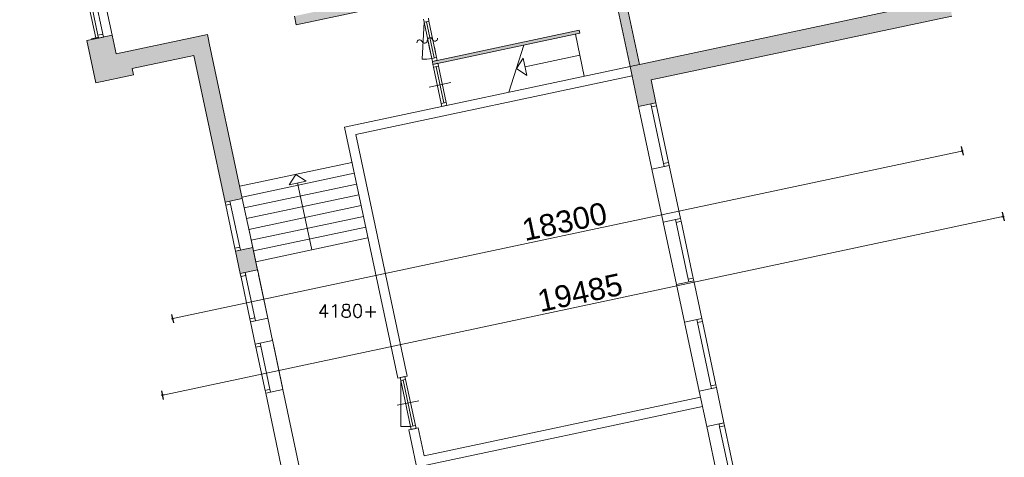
# Model space of a CAD drawing. Header units: millimetres. Extents: x 755778 to 1537169, y 90093 to 392038.
# Tile 82 of 134: x 1041418 to 1063737, y 315762 to 325687. Entities that reach past the tile are written whole.
import ezdxf

# ---------------------------------------------------------------- set-up
doc = ezdxf.new("R2010")
doc.units = ezdxf.units.MM
doc.layers.add('maatlijnen', color=7, linetype='Continuous')
doc.layers.add('NIV 2HB', color=7, linetype='Continuous', lineweight=0)
doc.styles.add('ROMANS', font='romans.shx')
doc.styles.get("Standard").update_dxf_attribs({"font": 'arial.ttf'})
doc.dimstyles.new('even', dxfattribs={"dimtxt": 500, "dimasz": 50, "dimexe": 100, "dimexo": 0, "dimgap": 50, "dimtad": 1, "dimdec": 0, "dimzin": 0, "dimdsep": 46, "dimtxsty": 'Standard', "dimblk": 'DOT', "dimcen": 1, "dimclrd": 7, "dimclre": 7, "dimclrt": 7, "dimadec": 0, "dimazin": 0, "dimtfac": 1, "dimtdec": 0, "dimtofl": 0, "dimtmove": 0, "dimatfit": 2, "dimldrblk": 'DOT', "dimfxl": 100, "dimfxlon": 1, "dimtolj": 1, "dimtzin": 0, "dimlwd": 5, "dimarcsym": 0})

# ---------------------------------------------------------------- blocks, each defined once
blk = doc.blocks.new('_Dot')
at = {"color": 0, "linetype": 'ByBlock', "lineweight": -2}
blk.add_line((-0.5, 0), (-1, 0), dxfattribs=at)
at = {"color": 0, "linetype": 'ByBlock', "const_width": 0.5}
blk.add_lwpolyline([(-0.25, 0, 1), (0.25, 0, 1)], format="xyb", close=True, dxfattribs=at)
blk = doc.blocks.new('*D155')
at = {"layer": 'Defpoints', "color": 0, "lineweight": 5, "transparency": 16777216}
for p in [(1060615, 332905), (1042715, 329100), (1062782, 322711)]:
    blk.add_point(p, dxfattribs=at)
at = {"layer": 'maatlijnen', "color": 7, "lineweight": -2, "transparency": 16777216}
for p, q in [((1062761, 322809), (1062803, 322613)), ((1044861, 319004), (1044903, 318809))]:
    blk.add_line(p, q, dxfattribs=at)
at = {"layer": 'maatlijnen', "color": 7, "lineweight": 5, "transparency": 16777216}
blk.add_line((1044931, 318917), (1062733, 322701), dxfattribs=at)
at = {"layer": 'maatlijnen', "color": 7, "lineweight": 5, "transparency": 16777216, "xscale": 50, "yscale": 50, "zscale": 50}
for p, rotation in [((1062782, 322711), 12.00000000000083), ((1044882, 318906), 192.0000000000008)]:
    blk.add_blockref('_Dot', p, dxfattribs=dict(at, rotation=rotation))
at = {"layer": 'maatlijnen', "color": 7, "lineweight": 5, "transparency": 16777216, "insert": (1053768, 321108), "char_height": 500, "attachment_point": 5, "rotation": 12}
blk.add_mtext('\\A1;18300', dxfattribs=at)
blk = doc.blocks.new('*D156')
at = {"layer": 'Defpoints', "color": 0, "lineweight": 5, "transparency": 16777216}
for p in [(1062002, 329265), (1042943, 325213), (1063712, 321223)]:
    blk.add_point(p, dxfattribs=at)
at = {"layer": 'maatlijnen', "color": 7, "lineweight": 5, "transparency": 16777216}
blk.add_line((1044701, 317182), (1063663, 321213), dxfattribs=at)
at = {"layer": 'maatlijnen', "color": 7, "lineweight": -2, "transparency": 16777216}
for p, q in [((1063691, 321321), (1063732, 321125)), ((1044632, 317270), (1044673, 317074))]:
    blk.add_line(p, q, dxfattribs=at)
at = {"layer": 'maatlijnen', "color": 7, "lineweight": 5, "transparency": 16777216, "xscale": 50, "yscale": 50, "zscale": 50}
for p, rotation in [((1063712, 321223), 12.00000000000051), ((1044652, 317172), 192.0000000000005)]:
    blk.add_blockref('_Dot', p, dxfattribs=dict(at, rotation=rotation))
at = {"layer": 'maatlijnen', "color": 7, "lineweight": 5, "transparency": 16777216, "insert": (1054118, 319496), "char_height": 500, "attachment_point": 5, "rotation": 12}
blk.add_mtext('\\A1;19485', dxfattribs=at)

msp = doc.modelspace()

# ---------------------------------------------------------------- hatches: boundary and pattern name
at = {"layer": 'NIV 2HB', "lineweight": 5}
for points in [[(1062002.3, 329264.6), (1061816.4, 329225.1), (1061621.8, 329183.7), (1061415.4, 329139.9), (1062066.6, 326076.4), (1055253.8, 324628.3), (1055447.1, 323718.9), (1055838.3, 323802), (1055728.3, 324319.8), (1062550.8, 325770.3), (1062020.2, 328266.5), (1062206, 328306)], [(1047645.5, 325768.3), (1047687.1, 325572.6), (1053038.5, 326710.1), (1052996.9, 326905.8)], [(1055176.4, 326050.2), (1054961.2, 326004.5), (1055253.8, 324628.3), (1055469, 324674)], [(1054112.3, 325381), (1054097.8, 325449.5), (1050772.1, 324742.6), (1050786.6, 324674.1), (1050898.1, 324697.8)], [(1045716.1, 325153.7), (1045698.2, 325237.8), (1045674.5, 325349.3), (1043605.7, 324909.6), (1043515.3, 325335.1), (1043124, 325251.9), (1043050.7, 325236.3), (1042943.1, 325213.5), (1043146.8, 324254.9), (1043997.8, 324435.8), (1043967.7, 324577.6), (1045366.4, 324874.9), (1046073.5, 321548.6), (1046464.7, 321631.7)], [(1046701, 320520), (1046309.8, 320436.8), (1046417.9, 319928.2), (1046529.4, 319951.9), (1046809.1, 320011.3), (1046805, 320030.9)]]:
    msp.add_hatch(color=7, dxfattribs=at).paths.add_polyline_path(points)

# ---------------------------------------------------------------- linework, layer by layer
at = {"layer": 'NIV 2HB', "color": 7, "linetype": 'Continuous', "lineweight": 5}
for p, q in [((1041783.4, 333483.1), (1043515.3, 325335.1)), ((1041489.2, 333352), (1043193.2, 325335.1)), ((1041600.7, 333375.7), (1043304.8, 325358.8)), ((1062066.6, 326076.4), (1055253.8, 324628.3)), ((1055728.3, 324319.8), (1062550.8, 325770.3)), ((1043124, 325251.9), (1042943.1, 325213.5)), ((1042943.1, 325213.5), (1043146.8, 324254.9)), ((1043515.3, 325335.1), (1043124, 325251.9)), ((1043605.7, 324909.6), (1043515.3, 325335.1)), ((1045674.5, 325349.3), (1043605.7, 324909.6)), ((1045698.2, 325237.8), (1045674.5, 325349.3)), ((1045716.1, 325153.7), (1045698.2, 325237.8)), ((1046464.7, 321631.7), (1045716.1, 325153.7)), ((1043967.7, 324577.6), (1045366.4, 324874.9)), ((1045366.4, 324874.9), (1046073.5, 321548.6)), ((1043997.8, 324435.8), (1043967.7, 324577.6)), ((1055253.8, 324628.3), (1055447.1, 323718.9)), ((1043146.8, 324254.9), (1043997.8, 324435.8)), ((1055838.3, 323802), (1055728.3, 324319.8)), ((1055447.1, 323718.9), (1055838.3, 323802)), ((1046073.5, 321548.6), (1046464.7, 321631.7))]:
    msp.add_line(p, q, dxfattribs=at)
at = {"layer": 'NIV 2HB', "color": 7, "lineweight": 5}
for p, q in [((1043141.9, 325276.2), (1041418.3, 333385)), ((1053038.5, 326710.1), (1047687.1, 325572.6)), ((1055253.8, 324628.3), (1054961.2, 326004.5)), ((1055176.4, 326050.2), (1055469, 324674)), ((1047687.1, 325572.6), (1047645.5, 325768.3)), ((1050583.5, 325629.8), (1050539.5, 324790.9)), ((1050583.5, 325629.8), (1050758.1, 324808.1)), ((1050813.9, 324820), (1050639.2, 325641.6)), ((1050695, 325653.5), (1050869.6, 324831.8)), ((1054097.8, 325449.5), (1050772.1, 324742.6)), ((1054112.3, 325381), (1054097.8, 325449.5)), ((1043203, 325289.2), (1043046.5, 325255.9)), ((1043046.5, 325255.9), (1043050.7, 325236.3)), ((1043050.7, 325236.3), (1043207.2, 325269.6)), ((1043207.2, 325269.6), (1043203, 325289.2)), ((1050718.4, 324994.9), (1050668.6, 325229.3)), ((1050786.6, 324674.1), (1054112.3, 325381)), ((1054014.5, 325360.2), (1054217, 324407.5)), ((1050708.3, 325042.5), (1050758.1, 324808.1)), ((1050819.8, 325066.2), (1050869.6, 324831.8)), ((1052847.4, 325112.1), (1052508.2, 324044.3)), ((1055210.1, 324833.9), (1055164.3, 325049.1)), ((1050869.6, 324831.8), (1050758.1, 324808.1)), ((1050883.6, 324766.3), (1050772.1, 324742.6)), ((1050772.1, 324742.6), (1050786.6, 324674.1)), ((1052677.8, 324578.2), (1052831.8, 324815.4)), ((1052831.8, 324815.4), (1052915, 324424.2)), ((1054115.8, 324883.9), (1052873.4, 324619.8)), ((1055253.8, 324628.3), (1048778.4, 323251.9)), ((1050800.5, 324608.6), (1050975.2, 323786.9)), ((1051030.9, 323798.8), (1050856.3, 324620.4)), ((1050912.1, 324632.3), (1051086.7, 323810.6)), ((1052915, 324424.2), (1052677.8, 324578.2)), ((1055469, 324674), (1055253.8, 324628.3)), ((1055299.5, 324413.1), (1055253.8, 324628.3)), ((1055299.5, 324413.1), (1055253.8, 324628.3)), ((1049039.4, 323082.4), (1055299.5, 324413.1)), ((1049039.4, 323082.4), (1055299.5, 324413.1)), ((1049039.4, 323082.4), (1055299.5, 324413.1)), ((1050699.1, 324157.6), (1051188.2, 324261.6)), ((1048948.9, 322449.8), (1046405.7, 321909.2)), ((1049000.9, 322205.3), (1046457.7, 321664.7)), ((1047523.3, 321942.3), (1047677.3, 322179.5)), ((1047677.3, 322179.5), (1047914.5, 322025.5)), ((1049052.9, 321960.7), (1046509.7, 321420.2)), ((1047914.5, 322025.5), (1047523.3, 321942.3)), ((1048041.2, 320467.8), (1047718.9, 321983.9)), ((1046464.7, 321631.7), (1046701, 320520)), ((1049104.9, 321716.2), (1046561.7, 321175.6)), ((1046087.4, 321483), (1046295.8, 320502.3)), ((1046198.9, 321506.7), (1046407.4, 320526)), ((1049156.8, 321471.7), (1046613.6, 320931.1)), ((1049208.8, 321227.1), (1046665.6, 320686.5)), ((1046611, 320943.3), (1046819, 319965.2)), ((1049260.8, 320982.6), (1046717.6, 320442)), ((1049312.8, 320738), (1046769.6, 320197.5)), ((1046309.8, 320436.8), (1046701, 320520)), ((1046701, 320520), (1046809.1, 320011.3)), ((1046417.9, 319928.2), (1046309.8, 320436.8)), ((1046809.1, 320011.3), (1046417.9, 319928.2)), ((1046427.7, 319882.2), (1046636.1, 318901.5)), ((1046539.2, 319905.9), (1046747.6, 318925.2)), ((1046805, 320030.9), (1047041.3, 318919.1)), ((1046833.4, 319897.3), (1047041.3, 318919.1)), ((1046650, 318836), (1047041.3, 318919.1)), ((1046758.2, 318327.3), (1046650, 318836)), ((1047041.3, 318919.1), (1047149.4, 318410.5)), ((1047149.4, 318410.5), (1046758.2, 318327.3)), ((1046772.1, 318261.8), (1046980.5, 317281.1)), ((1046883.6, 318285.5), (1047092, 317304.8)), ((1047139.6, 318456.6), (1047385.7, 317298.7)), ((1047168, 318323), (1047375.9, 317344.9))]:
    msp.add_line(p, q, dxfattribs=at)
at = {"layer": 'NIV 2HB', "color": 7, "linetype": 'ByBlock', "lineweight": 5}
for p, q in [((1050569.6, 325695.3), (1050583.5, 325629.8)), ((1050695, 325653.5), (1050583.5, 325629.8)), ((1050695, 325653.5), (1050681.1, 325719)), ((1043193.2, 325335.1), (1043304.8, 325358.8)), ((1043207.2, 325269.6), (1043193.2, 325335.1)), ((1043318.7, 325293.3), (1043207.2, 325269.6)), ((1043304.8, 325358.8), (1043318.7, 325293.3)), ((1050869.6, 324831.8), (1050758.1, 324808.1)), ((1050758.1, 324808.1), (1050772.1, 324742.6)), ((1050883.6, 324766.3), (1050772.1, 324742.6)), ((1050883.6, 324766.3), (1050869.6, 324831.8)), ((1050898.1, 324697.8), (1050786.6, 324674.1)), ((1050786.6, 324674.1), (1050800.5, 324608.6)), ((1050912.1, 324632.3), (1050800.5, 324608.6)), ((1050912.1, 324632.3), (1050898.1, 324697.8)), ((1051086.7, 323810.6), (1050975.2, 323786.9)), ((1050975.2, 323786.9), (1050989.1, 323721.4)), ((1051100.6, 323745.1), (1050989.1, 323721.4)), ((1051100.6, 323745.1), (1051086.7, 323810.6)), ((1055838.3, 323802), (1055726.8, 323778.3)), ((1055726.8, 323778.3), (1055740.7, 323712.8)), ((1055852.3, 323736.5), (1055740.7, 323712.8)), ((1055852.3, 323736.5), (1055838.3, 323802)), ((1046185, 321572.3), (1046073.5, 321548.6)), ((1046073.5, 321548.6), (1046087.4, 321483)), ((1046198.9, 321506.7), (1046087.4, 321483)), ((1046198.9, 321506.7), (1046185, 321572.3)), ((1046407.4, 320526), (1046295.8, 320502.3)), ((1046295.8, 320502.3), (1046309.8, 320436.8)), ((1046421.3, 320460.5), (1046407.4, 320526)), ((1046421.3, 320460.5), (1046309.8, 320436.8)), ((1046529.4, 319951.9), (1046417.9, 319928.2)), ((1046417.9, 319928.2), (1046431.8, 319862.6)), ((1046543.3, 319886.3), (1046431.8, 319862.6)), ((1046543.3, 319886.3), (1046529.4, 319951.9)), ((1046747.6, 318925.2), (1046636.1, 318901.5)), ((1046636.1, 318901.5), (1046650, 318836)), ((1046761.5, 318859.7), (1046650, 318836)), ((1046761.5, 318859.7), (1046747.6, 318925.2)), ((1046869.7, 318351), (1046758.2, 318327.3)), ((1046758.2, 318327.3), (1046772.1, 318261.8)), ((1046883.6, 318285.5), (1046772.1, 318261.8)), ((1046883.6, 318285.5), (1046869.7, 318351)), ((1047092, 317304.8), (1046980.5, 317281.1)), ((1046980.5, 317281.1), (1046994.5, 317215.6)), ((1047106, 317239.3), (1046994.5, 317215.6)), ((1047106, 317239.3), (1047092, 317304.8))]:
    msp.add_line(p, q, dxfattribs=at)
at = {"layer": 'NIV 2HB', "color": 253, "lineweight": 5, "true_color": 0x9ea0a1}
for p, q in [((1055748.5, 322300.6), (1055447.1, 323718.9)), ((1055740.7, 323712.8), (1056014.4, 322425.6)), ((1056125.9, 322449.3), (1055852.3, 323736.5)), ((1055748.5, 322300.6), (1056139.8, 322383.7)), ((1056004.3, 321097.4), (1055748.5, 322300.6)), ((1056139.8, 322383.7), (1056395.5, 321180.6)), ((1056395.5, 321180.6), (1056004.3, 321097.4)), ((1056305.7, 319679.1), (1056004.3, 321097.4)), ((1056297.9, 321091.4), (1056571.6, 319804.1)), ((1056683.1, 319827.8), (1056409.5, 321115.1)), ((1056305.7, 319679.1), (1056697, 319762.3)), ((1056487.2, 318825.2), (1056305.7, 319679.1)), ((1056697, 319762.3), (1056878.5, 318908.4)), ((1056878.5, 318908.4), (1056487.2, 318825.2)), ((1056819.9, 317260.2), (1056487.2, 318825.2)), ((1056780.9, 318819.1), (1057085.7, 317385.2)), ((1057197.2, 317408.9), (1056892.4, 318842.8)), ((1050054.4, 317503.9), (1050054.4, 316460.2)), ((1050054.4, 317503.9), (1050276, 316461.2)), ((1050110.1, 317515.7), (1050331.8, 316473)), ((1050165.9, 317527.6), (1050387.5, 316484.9)), ((1047385.7, 317298.7), (1046994.5, 317215.6)), ((1046994.5, 317215.6), (1047755.1, 313636.9)), ((1048146.4, 313720.1), (1047385.7, 317298.7)), ((1056819.9, 317260.2), (1057211.2, 317343.3)), ((1056990.4, 316458.1), (1056819.9, 317260.2)), ((1057211.2, 317343.3), (1057381.7, 316541.2)), ((1050465.5, 317046.3), (1049976.4, 316942.4)), ((1050588.2, 315795.8), (1056848.3, 317126.4)), ((1056848.3, 317126.4), (1056894.1, 316911.2)), ((1056894.1, 316911.2), (1050633.9, 315580.6)), ((1057381.7, 316541.2), (1056990.4, 316458.1)), ((1057686.6, 315106.8), (1057395.6, 316475.7)), ((1050054.4, 316460.2), (1050276.2, 316460.2)), ((1050453.3, 316430.4), (1050238.1, 316384.6)), ((1050238.1, 316384.6), (1051277.4, 311495.2)), ((1050588.2, 315795.8), (1050453.3, 316430.4)), ((1057309.2, 314958.1), (1056990.4, 316458.1)), ((1057284.1, 316452), (1057575.1, 315083.1))]:
    msp.add_line(p, q, dxfattribs=at)
at = {"layer": 'NIV 2HB', "color": 253, "lineweight": 5}
for p, q in [((1048778.4, 323251.9), (1049988.6, 317558.4)), ((1050203.8, 317604.1), (1049039.4, 323082.4)), ((1049988.6, 317558.4), (1050203.8, 317604.1))]:
    msp.add_line(p, q, dxfattribs=at)
at = {"layer": 'NIV 2HB', "color": 253, "linetype": 'ByBlock', "lineweight": 5, "true_color": 0x9ea0a1}
for p, q in [((1056125.9, 322449.3), (1056014.4, 322425.6)), ((1056014.4, 322425.6), (1056028.3, 322360)), ((1056139.8, 322383.7), (1056125.9, 322449.3)), ((1056395.5, 321180.6), (1056284, 321156.9)), ((1056409.5, 321115.1), (1056395.5, 321180.6)), ((1056284, 321156.9), (1056297.9, 321091.4)), ((1056409.5, 321115.1), (1056297.9, 321091.4)), ((1056683.1, 319827.8), (1056571.6, 319804.1)), ((1056697, 319762.3), (1056683.1, 319827.8)), ((1056571.6, 319804.1), (1056585.5, 319738.6)), ((1056697, 319762.3), (1056585.5, 319738.6)), ((1056878.5, 318908.4), (1056767, 318884.7)), ((1056878.5, 318908.4), (1056767, 318884.7)), ((1056767, 318884.7), (1056780.9, 318819.1)), ((1056767, 318884.7), (1056780.9, 318819.1)), ((1056892.4, 318842.8), (1056780.9, 318819.1)), ((1056892.4, 318842.8), (1056780.9, 318819.1)), ((1056892.4, 318842.8), (1056878.5, 318908.4)), ((1056892.4, 318842.8), (1056878.5, 318908.4)), ((1050152, 317593.1), (1050040.5, 317569.4)), ((1050165.9, 317527.6), (1050152, 317593.1)), ((1050040.5, 317569.4), (1050054.4, 317503.9)), ((1050165.9, 317527.6), (1050054.4, 317503.9)), ((1057197.2, 317408.9), (1057085.7, 317385.2)), ((1057085.7, 317385.2), (1057099.7, 317319.6)), ((1057211.2, 317343.3), (1057197.2, 317408.9)), ((1057211.2, 317343.3), (1057099.7, 317319.6)), ((1050387.5, 316484.9), (1050276, 316461.2)), ((1050401.5, 316419.3), (1050387.5, 316484.9)), ((1057381.7, 316541.2), (1057270.1, 316517.5)), ((1057270.1, 316517.5), (1057284.1, 316452)), ((1057395.6, 316475.7), (1057284.1, 316452)), ((1057395.6, 316475.7), (1057381.7, 316541.2)), ((1050276, 316461.2), (1050290, 316395.6)), ((1050401.5, 316419.3), (1050290, 316395.6))]:
    msp.add_line(p, q, dxfattribs=at)
at = {"layer": 'NIV 2HB', "color": 253, "linetype": 'ByBlock', "lineweight": 5}
msp.add_line((1056139.8, 322383.7), (1056028.3, 322360), dxfattribs=at)
at = {"layer": 'NIV 2HB', "color": 7, "linetype": 'ByBlock', "lineweight": 5}
for centre, start, end in [((1050482.2, 325168.6), 21.46232, 182.53768), ((1050595.4, 325213.1), 201.46232, 2.53768), ((1050716.9, 325218.5), 21.46232, 182.53768), ((1050830.1, 325263), 201.46232, 2.53768)]:
    msp.add_arc(centre, 60.8, start, end, dxfattribs=at)
at = {"layer": 'NIV 2HB', "color": 7, "lineweight": 5}
msp.add_arc((1050583.5, 325629.8), 840, 267, 282, dxfattribs=at)

# ---------------------------------------------------------------- texts
at = {"layer": 'NIV 2HB', "color": 7, "lineweight": 5, "style": 'ROMANS'}
msp.add_text('4180+', height=300, dxfattribs=at).set_placement((1048177.8, 318931.4))

# ---------------------------------------------------------------- dimensions: what is measured, and where the dimension line sits
at = {"layer": 'maatlijnen', "lineweight": 5}
for p1, p2, distance, picture, middle in [((1042715.1, 329099.8), (1060615.2, 332904.6), -10421, '*D155', (1053768.3, 321107.6)), ((1042943.1, 325213.5), (1062002.3, 329264.6), -8221.2, '*D156', (1054118.5, 319496.1))]:
    dim = msp.add_aligned_dim(p1=p1, p2=p2, distance=distance, dimstyle='even', dxfattribs=at)
    dim.commit()
    dim.dimension.update_dxf_attribs({"geometry": picture, "text_midpoint": middle})

doc.saveas('drawing.dxf')
